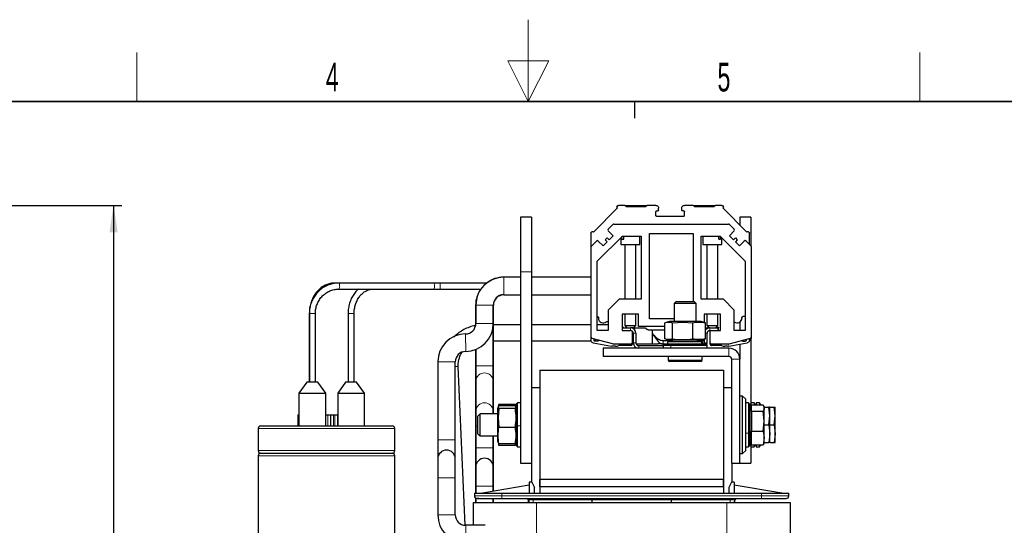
# Model space of a CAD drawing. Header units: millimetres. Extents: x 5 to 418, y 2 to 292.
# Tile 50 of 51: x 155 to 275, y 231 to 292. Entities that reach past the tile are written whole.
import ezdxf

# ---------------------------------------------------------------- set-up
doc = ezdxf.new("R2010")
doc.units = ezdxf.units.MM
doc.layers.add('SLD-0', color=7, linetype='Continuous')
doc.styles.add('SLDTEXTSTYLE0', font='TXT', dxfattribs={"width": 0.605})
doc.dimstyles.new('SLDDIMSTYLE0', dxfattribs={"dimtxt": 3.5, "dimasz": 3.302, "dimexe": 0, "dimexo": 0.0625, "dimgap": 0.875, "dimtad": 1, "dimlfac": 3, "dimrnd": 1e-09, "dimzin": 12, "dimdsep": 46, "dimtxsty": 'SLDTEXTSTYLE0', "dimsah": 1, "dimcen": 0.09, "dimadec": 0, "dimazin": 3, "dimtfac": 1, "dimtofl": 0, "dimtmove": 0, "dimatfit": 3, "dimfxl": 1, "dimfrac": 2, "dimtolj": 1, "dimtzin": 12, "dimarcsym": 0})

# ---------------------------------------------------------------- blocks, each defined once
blk = doc.blocks.new('_D_1')
at = {"layer": 'SLD-0'}
for p, q in [((119.26, 269.84), (167.43, 269.84)), ((166.43, 269.84), (166.43, 177.61)), ((151.86, 177.61), (167.43, 177.61))]:
    blk.add_line(p, q, dxfattribs=at)
for points in [[(166.43, 269.84), (165.93, 266.54), (166.94, 266.54)], [(166.43, 177.61), (166.94, 180.91), (165.93, 180.91)]]:
    blk.add_solid(points, dxfattribs=at)
at = {"layer": 'SLD-0', "insert": (161.92, 217.71), "char_height": 3.5, "attachment_point": 1, "rotation": 90, "style": 'SLDTEXTSTYLE0'}
blk.add_mtext('276,7', dxfattribs=at)

msp = doc.modelspace()

# ---------------------------------------------------------------- linework, layer by layer
at = {"color": 7, "linetype": 'Continuous', "lineweight": 25}
for p, q in [((227.89, 269.5288), (224.9437, 266.5825)), ((227.8429, 269.7174), (227.9364, 269.8109)), ((227.8429, 269.576), (227.89, 269.5288)), ((228.7576, 269.8402), (228.0071, 269.8402)), ((228.8283, 269.8109), (228.9823, 269.6569)), ((228.899, 269.8402), (231.3657, 269.8402)), ((231.2823, 269.6569), (228.9823, 269.6569)), ((231.2823, 269.6569), (231.4364, 269.8109)), ((232.5573, 269.8402), (231.5071, 269.8402)), ((232.5657, 268.6069), (232.5657, 269.0735)), ((232.6657, 269.1735), (232.7907, 269.1735)), ((232.8907, 269.2735), (232.8907, 269.5069)), ((235.7073, 269.2735), (235.7073, 269.5069)), ((235.9323, 269.1735), (235.8073, 269.1735)), ((236.0323, 268.5902), (236.0323, 269.0735)), ((237.0909, 269.8402), (236.0407, 269.8402)), ((237.1616, 269.8109), (237.3157, 269.6569)), ((237.2323, 269.8402), (239.699, 269.8402)), ((239.6157, 269.6569), (237.3157, 269.6569)), ((239.6157, 269.6569), (239.7697, 269.8109)), ((240.5909, 269.8402), (239.8404, 269.8402)), ((240.6616, 269.8109), (240.7552, 269.7174)), ((240.7552, 269.576), (240.708, 269.5288)), ((243.6543, 266.5825), (240.708, 269.5288)), ((217.399, 268.4069), (216.0657, 268.4069)), ((216.0657, 268.4069), (216.0657, 261.7402)), ((217.399, 268.4069), (217.399, 261.7402)), ((235.949, 268.5069), (232.6657, 268.5069)), ((244.1323, 268.4069), (242.799, 268.4069)), ((242.799, 268.4069), (242.799, 267.4378)), ((244.1323, 268.4069), (244.1323, 264.9312)), ((224.6616, 266.5362), (224.7552, 266.6297)), ((224.9437, 266.5825), (224.8966, 266.6297)), ((226.7592, 266.958), (227.3259, 267.5247)), ((227.3484, 266.1331), (226.7592, 266.7223)), ((227.4437, 267.5735), (241.421, 267.5735)), ((242.1055, 266.7223), (241.5163, 266.1331)), ((241.5388, 267.5247), (242.1055, 266.958)), ((243.6543, 266.5825), (243.7014, 266.6297)), ((243.8429, 266.6297), (243.9364, 266.5362)), ((224.6323, 266.4654), (224.6323, 253.394)), ((224.7312, 264.93), (225.2978, 265.4967)), ((225.4157, 263.0218), (228.4674, 266.0735)), ((225.5335, 265.4967), (226.1228, 264.9074)), ((226.1228, 264.9074), (226.6178, 265.4024)), ((226.3821, 265.6381), (226.6178, 265.8738)), ((226.6178, 265.4024), (226.3821, 265.6381)), ((226.6178, 265.8738), (226.8535, 265.6381)), ((226.8535, 265.6381), (227.3484, 266.1331)), ((228.2657, 265.8718), (228.2657, 265.0735)), ((228.4247, 265.7402), (228.4247, 266.0308)), ((228.4247, 265.7402), (228.6321, 265.7402)), ((228.4674, 266.0735), (230.7657, 266.0735)), ((228.6321, 265.7402), (228.6321, 266.0735)), ((230.599, 265.0735), (230.599, 266.0735)), ((230.7657, 266.0735), (230.7657, 258.4069)), ((231.7657, 266.4069), (237.099, 266.4069)), ((231.7657, 256.0069), (231.7657, 266.4069)), ((237.099, 266.4069), (237.099, 258.0735)), ((238.099, 266.0735), (240.3973, 266.0735)), ((238.099, 258.4069), (238.099, 266.0735)), ((238.2657, 266.0735), (238.2657, 265.0735)), ((240.2326, 265.7402), (240.2326, 266.0735)), ((240.2326, 265.7402), (240.44, 265.7402)), ((240.3973, 266.0735), (243.449, 263.0218)), ((240.44, 265.7402), (240.44, 266.0308)), ((240.599, 265.0735), (240.599, 265.8718)), ((241.5163, 266.1331), (242.0112, 265.6381)), ((242.0112, 265.6381), (242.2469, 265.8738)), ((242.2469, 265.8738), (242.4826, 265.6381)), ((242.4826, 265.6381), (242.2469, 265.4024)), ((242.2469, 265.4024), (242.7419, 264.9074)), ((242.7419, 264.9074), (243.3312, 265.4967)), ((243.5669, 265.4967), (244.1335, 264.93)), ((243.9657, 265.0979), (243.9657, 266.4654)), ((224.6823, 253.7716), (224.6823, 264.8122)), ((228.2657, 265.0735), (230.599, 265.0735)), ((228.7657, 265.0735), (228.7657, 258.4069)), ((230.099, 258.4069), (230.099, 265.0735)), ((238.2657, 265.0735), (240.599, 265.0735)), ((238.7657, 265.0735), (238.7657, 258.4069)), ((240.099, 258.4069), (240.099, 265.0735)), ((244.1823, 264.8122), (244.1823, 253.7716)), ((225.4157, 254.5735), (225.4157, 263.0218)), ((243.449, 263.0218), (243.449, 254.5735)), ((216.0657, 261.7402), (216.0657, 238.4069)), ((217.399, 261.7402), (217.399, 238.4069)), ((216.0657, 261.0902), (213.999, 261.0902)), ((216.0657, 261.0735), (213.999, 261.0735)), ((224.6323, 261.0902), (217.399, 261.0902)), ((224.6323, 261.0735), (217.399, 261.0735)), ((193.9093, 260.3735), (193.415, 260.3735)), ((205.4701, 260.3735), (193.9093, 260.3735)), ((193.9093, 259.6402), (205.4701, 259.6402)), ((206.2657, 260.3735), (205.4701, 260.3735)), ((205.4701, 259.6402), (206.2657, 259.6402)), ((211.9326, 260.3735), (206.2657, 260.3735)), ((206.2657, 259.6402), (211.2255, 259.6402)), ((213.999, 258.9402), (216.0657, 258.9402)), ((213.999, 258.9235), (216.0657, 258.9235)), ((217.399, 258.9402), (224.6323, 258.9402)), ((217.399, 258.9235), (224.6323, 258.9235)), ((228.0823, 258.4069), (226.749, 257.0735)), ((230.7657, 258.4069), (228.0823, 258.4069)), ((240.7823, 258.4069), (238.099, 258.4069)), ((242.1157, 257.0735), (240.7823, 258.4069)), ((210.5823, 257.6735), (210.5823, 255.2187)), ((210.599, 257.6735), (210.599, 255.4235)), ((212.7323, 255.4235), (212.7323, 257.6735)), ((212.749, 244.4069), (212.749, 257.6735)), ((226.749, 257.0735), (226.749, 254.5735)), ((234.999, 258.0735), (234.799, 257.8735)), ((234.799, 257.8735), (234.799, 255.6735)), ((237.4657, 257.8735), (234.799, 257.8735)), ((237.2657, 258.0735), (234.999, 258.0735)), ((237.4657, 257.8735), (237.2657, 258.0735)), ((237.4657, 255.6735), (237.4657, 257.8735)), ((242.1157, 254.5735), (242.1157, 257.0735)), ((190.299, 256.6735), (190.299, 248.2735)), ((190.3057, 256.6735), (190.3057, 248.2735)), ((191.039, 248.2735), (191.039, 256.6735)), ((195.0323, 256.6735), (195.0323, 248.2735)), ((195.7657, 248.2735), (195.7657, 256.6735)), ((225.549, 256.1735), (225.549, 256.0902)), ((230.4323, 256.5735), (228.4323, 256.5735)), ((228.4323, 256.5735), (228.4323, 254.5735)), ((228.7657, 256.5735), (228.7657, 255.1735)), ((230.099, 255.1735), (230.099, 256.5735)), ((230.4323, 255.0735), (230.4323, 256.5735)), ((234.799, 256.0069), (231.7657, 256.0069)), ((240.4323, 256.5735), (238.4323, 256.5735)), ((238.4323, 256.5735), (238.4323, 255.5753)), ((238.7657, 256.5735), (238.7657, 255.1735)), ((240.099, 255.1735), (240.099, 256.5735)), ((240.4323, 254.5735), (240.4323, 256.5735)), ((243.049, 256.1735), (243.049, 256.0902)), ((243.449, 256.2735), (243.149, 256.2735)), ((212.7323, 250.2569), (212.7323, 255.4235)), ((216.0657, 255.2739), (212.749, 255.2739)), ((224.6323, 255.2739), (217.399, 255.2739)), ((226.749, 255.2739), (225.4157, 255.2739)), ((226.749, 254.5735), (225.4157, 254.5735)), ((226.5796, 255.6735), (226.749, 255.6735)), ((228.4323, 254.5735), (228.4657, 254.5735)), ((228.4657, 254.9069), (229.4657, 254.9069)), ((228.4657, 254.9069), (228.4657, 254.5735)), ((228.4657, 254.5735), (229.4657, 254.5735)), ((228.549, 254.9935), (228.699, 254.9069)), ((228.7657, 255.1735), (229.0323, 254.9069)), ((228.7657, 255.1735), (230.099, 255.1735)), ((229.8323, 254.9069), (229.4657, 254.9069)), ((229.8323, 254.9069), (230.099, 255.1735)), ((229.8323, 254.9069), (231.2479, 254.9069)), ((229.8657, 254.7735), (229.999, 254.9069)), ((233.6588, 255.0735), (230.4323, 255.0735)), ((231.6323, 254.6735), (233.6588, 254.6735)), ((232.1323, 254.198), (232.1323, 254.6735)), ((233.6588, 253.5592), (233.6588, 255.5212)), ((234.199, 255.6735), (233.801, 255.5669)), ((235.8424, 255.6735), (234.199, 255.6735)), ((234.5706, 255.5212), (235.8074, 255.611)), ((234.5706, 253.5592), (234.5706, 255.5212)), ((235.8074, 255.611), (237.0442, 255.5212)), ((238.0657, 255.6735), (235.8424, 255.6735)), ((237.0442, 253.5592), (237.0442, 255.5212)), ((238.4637, 255.5669), (238.0657, 255.6735)), ((238.6059, 255.5212), (238.4592, 255.5501)), ((238.6059, 253.5592), (238.6059, 255.5212)), ((238.6059, 254.9069), (239.0323, 254.9069)), ((238.7657, 255.1735), (239.0323, 254.9069)), ((238.7657, 255.1735), (240.099, 255.1735)), ((238.8657, 254.9069), (238.9055, 254.8671)), ((239.1323, 254.9069), (239.0323, 254.9069)), ((239.1323, 254.9069), (240.1323, 254.9069)), ((239.1323, 254.5735), (240.1323, 254.5735)), ((239.1823, 253.0735), (239.1823, 254.5735)), ((239.8323, 254.9069), (240.099, 255.1735)), ((240.049, 254.9935), (239.899, 254.9069)), ((240.1323, 254.5735), (240.1323, 254.9069)), ((240.1323, 254.5735), (240.4323, 254.5735)), ((240.199, 254.5735), (240.199, 254.9069)), ((243.449, 254.5735), (242.1157, 254.5735)), ((242.799, 255.6115), (242.799, 254.5735)), ((212.749, 253.3405), (216.0657, 253.3405)), ((217.399, 253.3405), (224.6418, 253.3405)), ((227.4112, 252.9125), (224.8059, 253.6106)), ((225.0323, 253.3735), (225.0323, 253.5499)), ((225.0389, 253.3405), (225.1919, 253.3405)), ((225.4419, 253.2735), (225.0593, 253.3761)), ((225.5497, 253.4113), (225.5518, 253.3832)), ((229.6823, 254.4935), (229.6823, 253.0735)), ((229.799, 254.2402), (229.799, 253.0735)), ((230.1323, 254.2402), (230.1323, 253.0735)), ((232.1402, 254.2086), (232.1518, 254.1931)), ((233.098, 253.394), (233.3187, 253.3579)), ((233.4272, 253.3402), (233.3181, 253.3552)), ((233.4272, 253.3402), (233.3334, 253.3402)), ((234.4768, 253.3402), (233.4272, 253.3402)), ((233.801, 253.5135), (234.199, 253.4069)), ((233.9657, 253.4694), (233.9657, 253.3402)), ((234.7323, 253.4069), (233.9657, 253.2069)), ((236.837, 253.4069), (234.199, 253.4069)), ((238.0657, 253.4069), (236.837, 253.4069)), ((238.299, 253.2069), (237.5323, 253.4069)), ((238.4657, 253.3402), (237.7879, 253.3402)), ((238.0657, 253.4069), (238.4637, 253.5135)), ((238.299, 253.3402), (238.299, 253.4694)), ((238.4592, 253.5303), (238.6059, 253.5592)), ((238.4657, 253.0735), (238.4657, 253.5316)), ((238.799, 253.0735), (238.799, 254.2402)), ((244.0588, 253.6106), (241.4535, 252.9125)), ((243.5657, 253.3735), (243.5657, 253.4785)), ((243.9657, 253.394), (243.9657, 253.5857)), ((244.0588, 253.444), (243.9657, 253.419)), ((244.1323, 253.4859), (244.1323, 245.7402)), ((244.1823, 253.7716), (244.1823, 253.6049)), ((210.5823, 252.2616), (210.5823, 240.2569)), ((210.599, 252.2683), (210.599, 250.2569)), ((224.9078, 253.0658), (227.1323, 252.6735)), ((225.4521, 253.2735), (225.1323, 253.2735)), ((226.1323, 252.4069), (226.1323, 251.4069)), ((241.4657, 252.4069), (226.1323, 252.4069)), ((227.6321, 252.6735), (227.1323, 252.6735)), ((229.5157, 252.9069), (227.4543, 252.9069)), ((229.5157, 252.7402), (228.0484, 252.7402)), ((229.6823, 253.0735), (229.6823, 252.9069)), ((229.6823, 252.9402), (229.8125, 252.9402)), ((230.1602, 252.9402), (232.139, 252.9402)), ((230.4657, 252.7402), (233.4657, 252.7402)), ((232.139, 252.9402), (232.799, 252.9402)), ((233.2573, 252.9569), (233.3405, 252.9569)), ((233.4272, 252.9402), (233.599, 252.9402)), ((233.599, 252.9402), (233.4657, 252.8069)), ((233.4657, 252.8069), (233.4657, 252.4069)), ((233.4657, 252.8069), (234.3612, 252.8069)), ((233.599, 252.9402), (234.4497, 252.9402)), ((233.9657, 253.2069), (233.9657, 252.9402)), ((238.1374, 253.2069), (233.9657, 253.2069)), ((234.3612, 252.8069), (238.799, 252.8069)), ((234.4497, 252.9402), (238.6657, 252.9402)), ((238.299, 253.2069), (238.1374, 253.2069)), ((238.299, 252.9402), (238.299, 253.2069)), ((238.799, 252.8069), (238.6657, 252.9402)), ((238.799, 252.4069), (238.799, 252.8069)), ((239.1823, 252.9069), (239.1823, 253.0735)), ((241.4104, 252.9069), (239.349, 252.9069)), ((240.5496, 252.7402), (239.349, 252.7402)), ((241.4657, 252.6735), (240.966, 252.6735)), ((241.4657, 252.6735), (243.6902, 253.0658)), ((242.799, 252.9086), (242.799, 251.0735)), ((243.1461, 253.2735), (243.4657, 253.2735)), ((241.4657, 251.4069), (226.1323, 251.4069)), ((234.049, 251.4069), (234.049, 250.9802)), ((238.2157, 250.9802), (238.2157, 251.4069)), ((241.799, 238.4069), (241.799, 251.0735)), ((242.799, 238.4069), (242.799, 251.0735)), ((205.9657, 250.7569), (205.9657, 241.2569)), ((208.099, 241.2569), (208.099, 250.7569)), ((209.2884, 230.8259), (208.4481, 250.1769)), ((210.599, 250.2569), (210.599, 248.4059)), ((212.7323, 248.4059), (212.7323, 250.2569)), ((218.399, 249.7402), (218.399, 236.4069)), ((218.399, 249.7402), (240.799, 249.7402)), ((238.049, 250.8135), (234.2157, 250.8135)), ((240.799, 249.7402), (240.799, 236.4069)), ((190.0043, 248.2735), (189.0377, 246.9402)), ((191.3377, 248.2735), (190.0043, 248.2735)), ((192.3043, 246.9402), (191.3377, 248.2735)), ((194.7288, 248.2735), (193.7621, 246.9402)), ((196.0621, 248.2735), (194.7288, 248.2735)), ((197.0288, 246.9402), (196.0621, 248.2735)), ((210.599, 248.4059), (210.599, 244.7569)), ((212.7323, 244.7569), (212.7323, 248.4059)), ((218.399, 247.6069), (217.399, 247.6069)), ((217.399, 247.6069), (217.399, 236.0902)), ((218.399, 247.6069), (218.399, 234.7569)), ((241.799, 247.6069), (240.799, 247.6069)), ((240.799, 247.6069), (240.799, 234.7569)), ((189.0377, 246.9402), (189.0377, 242.9402)), ((189.0377, 246.9402), (190.671, 246.9402)), ((190.671, 246.9402), (192.3043, 246.9402)), ((192.3043, 242.9402), (192.3043, 246.9402)), ((193.7621, 246.9402), (193.7621, 242.9402)), ((193.7621, 246.9402), (195.3955, 246.9402)), ((195.3955, 246.9402), (197.0288, 246.9402)), ((197.0288, 242.9402), (197.0288, 246.9402)), ((243.1323, 246.5735), (242.799, 246.5735)), ((243.4657, 246.2402), (243.1323, 246.5735)), ((243.1323, 239.5735), (243.1323, 246.5735)), ((243.4657, 246.2402), (243.4657, 239.9069)), ((213.3335, 245.2601), (213.2657, 245.0069)), ((213.2657, 245.0069), (213.2657, 243.8289)), ((213.418, 245.0715), (213.3282, 243.92)), ((213.4189, 245.5786), (213.3521, 245.3293)), ((213.3781, 245.3088), (213.418, 245.5746)), ((215.38, 245.5746), (213.418, 245.5746)), ((215.38, 245.3765), (213.418, 245.3765)), ((215.38, 245.0715), (213.418, 245.0715)), ((215.38, 245.5746), (215.4199, 245.3088)), ((215.446, 245.3293), (215.3829, 245.5648)), ((215.5323, 245.0069), (215.4645, 245.2601)), ((215.6657, 245.7402), (215.5323, 245.6069)), ((215.5323, 242.9421), (215.5323, 245.6069)), ((216.0657, 245.7402), (215.6657, 245.7402)), ((215.6657, 242.9352), (215.6657, 245.7402)), ((243.8657, 245.7402), (243.4657, 245.7402)), ((243.999, 245.6069), (243.8657, 245.7402)), ((243.8657, 245.7402), (243.8657, 242.0521)), ((243.999, 245.6069), (243.999, 242.1031)), ((244.1323, 245.4069), (243.999, 245.4069)), ((244.199, 245.1273), (243.999, 245.0119)), ((244.5323, 245.7402), (244.1323, 245.7402)), ((244.1323, 245.7402), (244.1323, 245.0888)), ((244.199, 245.5174), (245.6437, 245.5174)), ((244.199, 244.7593), (244.199, 245.5174)), ((244.6657, 245.6069), (244.5323, 245.7402)), ((244.5323, 245.7402), (244.5323, 245.5174)), ((244.6657, 245.6069), (244.6657, 245.5174)), ((245.199, 245.7402), (244.799, 245.7402)), ((244.799, 245.7402), (244.799, 245.5174)), ((245.3323, 245.6069), (245.199, 245.7402)), ((245.199, 245.7402), (245.199, 245.5174)), ((245.3323, 245.6069), (245.3323, 245.5174)), ((245.7657, 245.2402), (245.7268, 245.3471)), ((245.7657, 245.1383), (245.7657, 245.2402)), ((245.7657, 245.2402), (246.3104, 245.2402)), ((245.7657, 243.5374), (245.7657, 245.1383)), ((246.4323, 244.1569), (246.3104, 245.2402)), ((246.4323, 244.1569), (246.4323, 245.2402)), ((246.4907, 245.2402), (246.977, 245.2402)), ((247.099, 244.1569), (246.977, 245.2402)), ((247.099, 244.1569), (247.099, 245.2402)), ((188.899, 244.2735), (188.899, 242.9402)), ((188.899, 244.2735), (189.0377, 244.2735)), ((192.3043, 244.2735), (192.5657, 244.2735)), ((192.5657, 244.2735), (192.899, 244.2735)), ((192.899, 244.2735), (192.899, 242.9402)), ((192.899, 244.2735), (193.2323, 244.2735)), ((193.2323, 244.2735), (193.399, 244.2735)), ((193.399, 244.2735), (193.7323, 244.2735)), ((193.7323, 244.2735), (193.7323, 242.9402)), ((210.599, 244.7569), (210.599, 242.9059)), ((211.1213, 244.4069), (210.8657, 244.1512)), ((210.8657, 242.747), (210.8657, 244.1512)), ((213.2657, 244.4069), (211.1213, 244.4069)), ((211.1213, 242.6695), (211.1213, 244.4069)), ((212.7323, 244.4069), (212.7323, 244.7569)), ((213.2657, 243.8289), (213.2657, 241.1402)), ((213.3282, 243.92), (213.418, 242.7685)), ((244.199, 244.7593), (244.199, 242.3155)), ((244.199, 244.7593), (245.6437, 244.7593)), ((245.7657, 243.5374), (245.6437, 244.7593)), ((246.3104, 243.0735), (246.4323, 244.1569)), ((246.4323, 241.9902), (246.4323, 244.1569)), ((246.977, 243.0735), (247.099, 244.1569)), ((247.099, 241.9902), (247.099, 244.1569)), ((184.0657, 242.6069), (184.0657, 239.9402)), ((184.399, 242.9402), (192.399, 242.9402)), ((192.399, 242.9402), (200.399, 242.9402)), ((200.7323, 239.9402), (200.7323, 242.6069)), ((210.599, 242.9059), (210.599, 240.2569)), ((210.8657, 241.9959), (210.8657, 242.747)), ((211.1213, 241.7402), (211.1213, 242.6695)), ((215.38, 242.7685), (213.418, 242.7685)), ((215.5323, 240.5402), (215.5323, 242.9421)), ((215.6657, 240.4069), (215.6657, 242.9352)), ((245.6437, 242.3155), (245.7657, 243.5374)), ((245.7657, 241.4726), (245.7657, 243.5374)), ((245.7657, 243.0735), (246.3104, 243.0735)), ((246.3104, 243.0735), (246.4323, 241.9902)), ((246.4323, 243.0735), (246.977, 243.0735)), ((246.977, 243.0735), (247.099, 241.9902)), ((210.8657, 241.9959), (211.1213, 241.7402)), ((211.1213, 241.7402), (213.2657, 241.7402)), ((212.7323, 240.2569), (212.7323, 241.7402)), ((212.749, 240.2569), (212.749, 241.7402)), ((243.8657, 242.0521), (243.8657, 240.4069)), ((243.999, 242.1031), (243.999, 240.5402)), ((244.199, 242.3155), (245.6437, 242.3155)), ((244.199, 240.6297), (244.199, 242.3155)), ((245.6437, 242.3155), (245.7657, 241.4726)), ((245.7657, 241.4726), (245.6437, 240.6297)), ((245.7657, 240.9069), (245.7657, 241.4726)), ((246.4323, 241.9902), (246.3104, 240.9069)), ((246.4323, 240.9069), (246.4323, 241.9902)), ((247.099, 241.9902), (246.977, 240.9069)), ((247.099, 240.9069), (247.099, 241.9902)), ((205.9657, 241.2569), (205.9657, 238.9235)), ((208.099, 238.9235), (208.099, 241.2569)), ((210.5823, 240.2569), (210.5823, 237.9235)), ((210.599, 240.2569), (210.599, 237.9235)), ((212.7323, 237.9235), (212.7323, 240.2569)), ((212.749, 237.9235), (212.749, 240.2569)), ((213.2657, 241.1402), (213.3335, 240.887)), ((213.3335, 240.887), (213.4189, 240.5684)), ((213.3473, 240.8906), (213.418, 240.7705)), ((213.418, 240.5725), (213.3966, 240.7279)), ((213.4129, 240.6064), (213.418, 240.5725)), ((215.38, 240.7705), (213.418, 240.7705)), ((215.38, 240.5725), (213.418, 240.5725)), ((215.38, 240.7705), (215.4508, 240.8906)), ((215.4014, 240.7279), (215.38, 240.5725)), ((215.3829, 240.5823), (215.4645, 240.887)), ((215.4645, 240.887), (215.5323, 241.1402)), ((215.5323, 240.5402), (215.6657, 240.4069)), ((215.6657, 240.4069), (216.0657, 240.4069)), ((243.4657, 240.4069), (243.8657, 240.4069)), ((243.8657, 240.4069), (243.999, 240.5402)), ((243.999, 241.1352), (244.199, 241.0197)), ((243.999, 240.7402), (244.1323, 240.7402)), ((244.1323, 241.0582), (244.1323, 240.4069)), ((244.1323, 240.4069), (244.5323, 240.4069)), ((244.1323, 240.4069), (244.1323, 238.4069)), ((244.199, 240.6297), (245.6437, 240.6297)), ((244.5323, 240.6297), (244.5323, 240.4069)), ((244.5323, 240.4069), (244.6657, 240.5402)), ((244.6657, 240.6297), (244.6657, 240.5402)), ((244.799, 240.6297), (244.799, 240.4069)), ((244.799, 240.4069), (245.199, 240.4069)), ((245.199, 240.6297), (245.199, 240.4069)), ((245.199, 240.4069), (245.3323, 240.5402)), ((245.3323, 240.6297), (245.3323, 240.5402)), ((245.7268, 240.8), (245.7657, 240.9069)), ((245.7657, 240.9069), (246.3104, 240.9069)), ((246.4907, 240.9069), (246.977, 240.9069)), ((184.0657, 239.2735), (184.0657, 192.9402)), ((184.399, 239.6069), (192.399, 239.6069)), ((192.399, 239.6069), (200.399, 239.6069)), ((200.7323, 192.9402), (200.7323, 239.2735)), ((205.9657, 238.9235), (205.9657, 236.5902)), ((208.099, 236.5902), (208.099, 238.9235)), ((242.799, 239.5735), (243.1323, 239.5735)), ((243.1323, 239.5735), (243.4657, 239.9069)), ((210.5823, 237.9235), (210.5823, 235.5902)), ((210.599, 237.9235), (210.599, 235.5902)), ((212.7323, 235.5902), (212.7323, 237.9235)), ((212.7323, 237.7342), (212.749, 237.9235)), ((212.749, 235.5902), (212.749, 237.9235)), ((216.0657, 238.4069), (217.399, 238.4069)), ((241.799, 238.4069), (242.799, 238.4069)), ((241.799, 238.4069), (241.799, 236.0902)), ((242.799, 238.4069), (244.1323, 238.4069)), ((205.9657, 236.5902), (205.9657, 232.0902)), ((208.099, 232.0902), (208.099, 236.5902)), ((210.5823, 235.5902), (210.5823, 234.7569)), ((210.599, 235.5902), (210.599, 234.7569)), ((217.099, 235.7069), (211.4323, 234.7569)), ((212.7323, 234.9748), (212.7323, 235.5902)), ((212.749, 234.9776), (212.749, 235.5902)), ((217.4323, 236.0902), (217.099, 236.0902)), ((217.099, 236.0902), (217.099, 234.7569)), ((217.4323, 236.0902), (217.7657, 235.4235)), ((217.7657, 234.7569), (217.7657, 235.4235)), ((240.799, 236.4069), (218.399, 236.4069)), ((218.399, 235.5069), (218.399, 236.4069)), ((240.799, 235.5069), (218.399, 235.5069)), ((218.399, 235.5069), (218.399, 234.7569)), ((240.799, 235.5069), (240.799, 236.4069)), ((240.799, 235.5069), (240.799, 234.7569)), ((241.7657, 236.0902), (241.4323, 235.4235)), ((241.4323, 235.4235), (241.4323, 234.7569)), ((242.099, 236.0902), (241.7657, 236.0902)), ((242.099, 236.0902), (242.099, 234.7569)), ((247.9323, 234.7569), (242.099, 235.7069)), ((210.4323, 234.7569), (210.4323, 234.4235)), ((210.4323, 234.7569), (213.7657, 234.7569)), ((210.5823, 234.1451), (210.5823, 233.5902)), ((210.599, 234.1349), (210.599, 233.5902)), ((213.7657, 234.7569), (245.4323, 234.7569)), ((245.4323, 234.7569), (248.7657, 234.7569)), ((248.7657, 234.4235), (248.7657, 234.7569)), ((210.2657, 233.5902), (210.2657, 230.8235)), ((210.2657, 233.5902), (217.999, 233.5902)), ((212.7323, 233.5902), (212.7323, 234.0902)), ((212.749, 233.5902), (212.749, 234.0902)), ((213.7657, 234.0902), (245.4323, 234.0902)), ((216.999, 233.9235), (216.999, 233.5902)), ((217.999, 233.5902), (241.199, 233.5902)), ((224.7657, 233.9235), (224.7657, 233.5902)), ((234.4323, 233.9235), (234.4323, 233.5902)), ((241.199, 233.5902), (248.9323, 233.5902)), ((242.199, 233.5902), (242.199, 233.9235)), ((248.9323, 233.5902), (248.9323, 196.4235)), ((211.7612, 230.8235), (209.3657, 230.8235))]:
    msp.add_line(p, q, dxfattribs=at)
at = {"color": 7, "linetype": 'Continuous', "lineweight": 18}
for p, q in [((228.899, 269.8109), (231.3657, 269.8109)), ((237.2323, 269.8109), (237.3864, 269.6569)), ((237.2323, 269.8109), (239.699, 269.8109)), ((216.0657, 261.7402), (217.399, 261.7402)), ((213.999, 261.0902), (213.999, 261.0735)), ((213.999, 261.0735), (213.999, 260.0069)), ((206.2657, 260.0069), (206.2657, 260.3735)), ((206.2657, 259.6402), (206.2657, 260.0069)), ((213.999, 260.0069), (213.999, 258.9402)), ((213.999, 258.9402), (213.999, 258.9235)), ((210.5823, 257.6735), (210.599, 257.6735)), ((210.599, 257.6735), (211.6657, 257.6735)), ((211.6657, 257.6735), (212.7323, 257.6735)), ((212.7323, 257.6735), (212.749, 257.6735)), ((190.3057, 256.6735), (190.299, 256.6735)), ((190.7599, 256.6735), (190.3057, 256.6735)), ((191.039, 256.6735), (190.7599, 256.6735)), ((195.6092, 256.6735), (195.0323, 256.6735)), ((195.7657, 256.6735), (195.6092, 256.6735)), ((210.599, 255.4235), (211.6657, 255.4235)), ((211.6657, 255.4235), (212.7323, 255.4235)), ((229.4657, 254.5735), (229.4657, 254.9069)), ((235.8424, 255.6735), (235.8074, 255.611)), ((239.1323, 254.9069), (239.1323, 254.5735)), ((209.3323, 254.1568), (209.3323, 253.0901)), ((230.1323, 254.2402), (229.799, 254.2402)), ((232.1518, 254.1931), (232.1514, 254.1516)), ((233.4272, 252.9402), (233.4272, 253.3402)), ((234.511, 253.4069), (234.511, 253.3491)), ((236.837, 253.4069), (237.0442, 253.5592)), ((237.4279, 253.4069), (238.1374, 253.2069)), ((238.799, 254.2402), (238.6059, 254.2402)), ((209.3323, 253.0901), (209.3657, 253.0903)), ((209.3657, 253.0903), (209.3657, 252.0235)), ((229.799, 253.0735), (230.1323, 253.0735)), ((230.4657, 252.7402), (230.4657, 252.4069)), ((234.4497, 252.9402), (234.3612, 252.8069)), ((234.3612, 252.4069), (234.3612, 252.8069)), ((238.1374, 253.2069), (238.1374, 252.9402)), ((238.4657, 253.0735), (238.799, 253.0735)), ((241.4657, 251.4069), (241.4657, 252.4069)), ((234.049, 250.9802), (238.2157, 250.9802)), ((242.799, 251.0735), (241.799, 251.0735)), ((205.9657, 250.7569), (207.0323, 250.7569)), ((207.0323, 250.7569), (208.099, 250.7569)), ((210.599, 250.2569), (212.7323, 250.2569)), ((215.5323, 244.6175), (215.38, 245.0715)), ((192.5657, 244.2735), (192.5657, 242.9402)), ((193.2323, 244.2735), (193.2323, 242.9402)), ((193.399, 244.2735), (193.399, 242.9402)), ((213.2657, 243.8289), (213.3282, 243.92)), ((192.399, 242.6069), (184.0657, 242.6069)), ((200.7323, 242.6069), (192.399, 242.6069)), ((210.599, 242.9059), (210.8657, 242.9059)), ((215.5323, 242.9421), (215.6657, 242.9352)), ((216.0657, 242.9352), (215.6657, 242.9352)), ((243.4657, 242.0521), (243.8657, 242.0521)), ((243.999, 242.1031), (243.8657, 242.0521)), ((205.9657, 241.2569), (207.0323, 241.2569)), ((207.0323, 241.2569), (208.099, 241.2569)), ((210.5823, 240.2569), (210.599, 240.2569)), ((210.599, 240.2569), (212.7323, 240.2569)), ((212.7323, 240.2569), (212.749, 240.2569)), ((184.0657, 239.9402), (192.399, 239.9402)), ((192.399, 239.2735), (184.0657, 239.2735)), ((192.399, 239.9402), (200.7323, 239.9402)), ((200.7323, 239.2735), (192.399, 239.2735)), ((205.9657, 236.5902), (207.0323, 236.5902)), ((207.0323, 236.5902), (208.099, 236.5902)), ((210.5823, 235.5902), (210.599, 235.5902)), ((210.599, 235.5902), (212.7323, 235.5902)), ((212.7323, 235.5902), (212.749, 235.5902)), ((210.4323, 234.4235), (213.7657, 234.4235)), ((213.7657, 234.4235), (213.7657, 234.7569)), ((213.7657, 234.4235), (213.7657, 234.0902)), ((245.4323, 234.4235), (213.7657, 234.4235)), ((245.4323, 234.7569), (245.4323, 234.4235)), ((245.4323, 234.4235), (248.7657, 234.4235)), ((245.4323, 234.4235), (245.4323, 234.0902)), ((217.0725, 233.9235), (216.999, 233.9235)), ((217.0867, 234.0689), (217.0725, 233.9235)), ((217.0867, 234.0689), (217.0867, 233.5902)), ((217.5757, 233.9235), (217.3706, 233.9235)), ((224.7657, 233.9235), (217.5757, 233.9235)), ((217.5757, 233.5902), (217.5757, 233.9235)), ((217.999, 233.5902), (217.999, 196.4235)), ((234.4323, 233.9235), (224.7657, 233.9235)), ((241.6224, 233.9235), (234.4323, 233.9235)), ((241.199, 233.5902), (241.199, 196.4235)), ((241.8274, 233.9235), (241.6224, 233.9235)), ((241.6224, 233.9235), (241.6224, 233.5902)), ((242.1113, 234.0689), (242.1113, 233.5902)), ((242.1256, 233.9235), (242.1113, 234.0689)), ((242.199, 233.9235), (242.1256, 233.9235)), ((205.9657, 232.0902), (207.0323, 232.0902)), ((207.0323, 232.0902), (208.099, 232.0902)), ((209.3657, 229.7569), (209.3657, 230.8235))]:
    msp.add_line(p, q, dxfattribs=at)
at = {"color": 7, "linetype": 'Continuous', "lineweight": 18, "flags": 128}
for points in [[(193.9969, 260.0069), (193.9902, 260.1472), (193.9712, 260.2661), (193.9428, 260.3456), (193.9093, 260.3735), (193.9093, 260.3735)], [(232.139, 254.164), (232.139, 254.1646), (232.139, 254.1653), (232.139, 254.1659), (232.139, 254.1665), (232.139, 254.1672), (232.139, 254.1678), (232.139, 254.1684), (232.139, 254.1691)], [(217.0867, 234.0689), (217.0856, 234.0856), (217.085, 234.0902)], [(217.3706, 233.9235), (217.3692, 233.956), (217.3651, 233.9873), (217.3585, 234.0161), (217.3495, 234.0414), (217.3386, 234.0621), (217.3262, 234.0775), (217.3127, 234.087), (217.2986, 234.0902)], [(241.8994, 234.0902), (241.8854, 234.087), (241.8719, 234.0775), (241.8594, 234.0621), (241.8485, 234.0414), (241.8395, 234.0161), (241.8329, 233.9873), (241.8288, 233.956), (241.8274, 233.9235)], [(242.1113, 234.0689), (242.1124, 234.0856), (242.1131, 234.0902)]]:
    msp.add_lwpolyline(points, dxfattribs=at)
at = {"color": 7, "linetype": 'Continuous', "lineweight": 25, "flags": 128}
for points in [[(238.7592, 252.8467), (238.7862, 252.9435), (238.799, 253.0735)], [(210.5823, 237.9235), (210.5971, 237.7452), (210.599, 237.7342)]]:
    msp.add_lwpolyline(points, dxfattribs=at)
at = {"color": 7, "linetype": 'Continuous', "lineweight": 25}
for centre, radius, start, end in [((226.877, 266.8402), 0.1667, 135, 225), ((227.4437, 267.4069), 0.1667, 90, 135), ((241.421, 267.4069), 0.1667, 45, 90), ((241.9877, 266.8402), 0.1667, 315, 45), ((225.4157, 265.3788), 0.1667, 45, 135), ((243.449, 265.3788), 0.1667, 45, 135), ((224.849, 264.8122), 0.1667, 135, 180), ((244.0157, 264.8122), 0.1667, 0, 45), ((213.999, 257.6735), 3.4, 90, 180), ((213.999, 257.6735), 3.4167, 90, 127.79169), ((213.999, 257.6735), 3.4167, 144.857655, 180), ((213.999, 257.6735), 1.2667, 90, 180), ((213.999, 257.6735), 1.25, 90, 180), ((226.1323, 256.0902), 0.5833, 180, 310.878635), ((242.4657, 256.0902), 0.5833, 233.130102, 0), ((209.3323, 255.4235), 1.2667, 270, 0), ((209.3323, 255.4235), 3.4, 270.580078, 0), ((229.4657, 254.2402), 0.6667, 0, 90), ((229.4657, 254.2402), 0.3333, 0, 90), ((239.1323, 254.2402), 0.6667, 90, 142.153966), ((239.1323, 254.2402), 0.3333, 90, 180), ((209.3657, 250.7569), 3.4, 90.543936, 180), ((224.849, 253.7716), 0.1667, 180, 255), ((244.0157, 253.7716), 0.1667, 285, 0), ((244.0157, 253.6049), 0.1667, 285, 0), ((227.4543, 253.0735), 0.1667, 255, 270), ((227.6321, 254.0069), 1.3333, 270, 304.411509), ((229.5157, 253.0735), 0.1667, 270, 0), ((229.5157, 252.9069), 0.1667, 270, 0), ((230.4657, 253.0735), 0.6667, 180, 270), ((230.4657, 253.0735), 0.3333, 180, 270), ((238.1323, 253.0735), 0.3333, 336.421822, 0), ((239.349, 253.0735), 0.1667, 180, 270), ((239.349, 252.9069), 0.1667, 180, 270), ((240.966, 254.0069), 1.3333, 235.588491, 270), ((241.4104, 253.0735), 0.1667, 270, 285), ((241.4657, 251.0735), 1.3333, 0, 90), ((209.3657, 250.7569), 1.2667, 90, 180), ((234.2157, 250.9802), 0.1667, 180, 270), ((238.049, 250.9802), 0.1667, 270, 0), ((241.4657, 251.0735), 0.3333, 0, 90), ((184.399, 242.6069), 0.3333, 90, 180), ((200.399, 242.6069), 0.3333, 0, 90), ((184.399, 239.9402), 0.3333, 180, 270), ((184.399, 239.2735), 0.3333, 90, 180), ((200.399, 239.9402), 0.3333, 270, 0), ((200.399, 239.2735), 0.3333, 0, 90), ((207.0323, 238.9235), 1.0667, 90, 180), ((207.0323, 238.9235), 1.0667, 0, 90), ((211.6657, 237.9235), 1.0667, 0, 180), ((210.7657, 234.4235), 0.3333, 180, 270), ((248.4323, 234.4235), 0.3333, 270, 0), ((216.8323, 233.9235), 0.1667, 0, 90), ((242.3657, 233.9235), 0.1667, 90, 180), ((209.3657, 232.0902), 3.4, 180, 270), ((209.3657, 232.0902), 1.2667, 180, 270)]:
    msp.add_arc(centre, radius, start, end, dxfattribs=at)
at = {"color": 7, "linetype": 'Continuous', "lineweight": 18}
for centre, radius, start, end in [((193.4117, 260.2373), 0.1362, 52.037122, 88.651199), ((193.5448, 259.9206), 0.4602, 322.456678, 10.797049), ((205.1079, 260.0933), 0.4579, 349.118845, 37.729251), ((205.1079, 259.9204), 0.4579, 322.270749, 10.881155), ((208.2569, 248.2737), 1.9128, 84.263079, 94.734837), ((211.6657, 248.3433), 1.0685, 3.357638, 176.642362), ((211.6657, 244.6943), 1.0685, 3.357638, 176.642362), ((216.9058, 233.9236), 0.1666, 359.99252, 89.992518), ((215.6558, 233.9652), 1.9203, 358.757278, 3.732862), ((243.5422, 233.9652), 1.9203, 176.267138, 181.242722), ((242.2922, 233.9236), 0.1666, 90.007482, 180.00748)]:
    msp.add_arc(centre, radius, start, end, dxfattribs=at)
at = {"color": 7, "linetype": 'Continuous', "lineweight": 25}
for centre, start_param, end_param in [((224.7639, 233.9235), 4.71238898, 6.28318531), ((234.4342, 233.9235), 0, 1.57079633)]:
    msp.add_ellipse(centre, major_axis=(0, 0.1667), ratio=0.01086828, start_param=start_param, end_param=end_param, dxfattribs=at)
for points in [[(227.8429, 269.576), (227.8347, 269.5863), (227.8183, 269.6069), (227.8112, 269.6467), (227.8183, 269.6864), (227.8347, 269.7071), (227.8429, 269.7174)], [(227.9364, 269.8109), (227.9413, 269.8153), (227.9511, 269.824), (227.9686, 269.8331), (227.9875, 269.8391), (228.0006, 269.8398), (228.0071, 269.8402)], [(228.7576, 269.8402), (228.7641, 269.8398), (228.7772, 269.8391), (228.7961, 269.8331), (228.8136, 269.824), (228.8234, 269.8153), (228.8283, 269.8109)], [(231.4364, 269.8109), (231.4413, 269.8153), (231.4511, 269.824), (231.4686, 269.8331), (231.4875, 269.8391), (231.5006, 269.8398), (231.5071, 269.8402)], [(232.5573, 269.8402), (232.601, 269.8352), (232.6884, 269.8252), (232.7986, 269.7481), (232.8756, 269.6379), (232.8857, 269.5505), (232.8907, 269.5069)], [(232.5657, 269.0735), (232.5672, 269.0866), (232.5702, 269.1128), (232.5933, 269.1459), (232.6264, 269.169), (232.6526, 269.172), (232.6657, 269.1735)], [(232.8907, 269.2735), (232.8892, 269.2604), (232.8862, 269.2342), (232.863, 269.2012), (232.83, 269.178), (232.8038, 269.175), (232.7907, 269.1735)], [(235.7073, 269.5069), (235.7124, 269.5505), (235.7224, 269.6379), (235.7995, 269.7481), (235.9096, 269.8252), (235.997, 269.8352), (236.0407, 269.8402)], [(235.8073, 269.1735), (235.7942, 269.175), (235.768, 269.178), (235.735, 269.2012), (235.7119, 269.2342), (235.7089, 269.2604), (235.7073, 269.2735)], [(235.9323, 269.1735), (235.9455, 269.172), (235.9717, 269.169), (236.0047, 269.1459), (236.0278, 269.1128), (236.0308, 269.0866), (236.0323, 269.0735)], [(237.0909, 269.8402), (237.0975, 269.8398), (237.1106, 269.8391), (237.1294, 269.8331), (237.147, 269.824), (237.1567, 269.8153), (237.1616, 269.8109)], [(239.7697, 269.8109), (239.7746, 269.8153), (239.7844, 269.824), (239.802, 269.8331), (239.8208, 269.8391), (239.8339, 269.8398), (239.8404, 269.8402)], [(240.5909, 269.8402), (240.5975, 269.8398), (240.6106, 269.8391), (240.6294, 269.8331), (240.647, 269.824), (240.6567, 269.8153), (240.6616, 269.8109)], [(240.7552, 269.7174), (240.7634, 269.7071), (240.7798, 269.6864), (240.7868, 269.6467), (240.7798, 269.6069), (240.7634, 269.5863), (240.7552, 269.576)], [(232.6657, 268.5069), (232.6526, 268.5084), (232.6264, 268.5114), (232.5933, 268.5345), (232.5702, 268.5676), (232.5672, 268.5938), (232.5657, 268.6069)], [(236.0323, 268.5902), (236.0311, 268.5793), (236.0286, 268.5574), (236.0093, 268.5299), (235.9818, 268.5106), (235.9599, 268.5081), (235.949, 268.5069)], [(224.6323, 266.4654), (224.6327, 266.472), (224.6335, 266.4851), (224.6394, 266.5039), (224.6485, 266.5215), (224.6573, 266.5313), (224.6616, 266.5362)], [(224.7552, 266.6297), (224.7655, 266.6379), (224.7862, 266.6543), (224.8259, 266.6613), (224.8656, 266.6543), (224.8863, 266.6379), (224.8966, 266.6297)], [(243.7014, 266.6297), (243.7118, 266.6379), (243.7324, 266.6543), (243.7722, 266.6613), (243.8119, 266.6543), (243.8325, 266.6379), (243.8429, 266.6297)], [(243.9364, 266.5362), (243.9408, 266.5313), (243.9495, 266.5215), (243.9586, 266.5039), (243.9646, 266.4851), (243.9653, 266.472), (243.9657, 266.4654)], [(225.449, 256.2735), (225.4621, 256.272), (225.4883, 256.269), (225.5214, 256.2459), (225.5445, 256.2128), (225.5475, 256.1866), (225.549, 256.1735)], [(243.049, 256.1735), (243.0505, 256.1866), (243.0535, 256.2128), (243.0766, 256.2459), (243.1097, 256.269), (243.1359, 256.272), (243.149, 256.2735)], [(226.5141, 255.6491), (226.5239, 255.6562), (226.5435, 255.6702), (226.5676, 255.6724), (226.5796, 255.6735)], [(231.2479, 254.9069), (231.257, 254.9061), (231.2752, 254.9047), (231.3004, 254.8933), (231.3221, 254.8762), (231.3318, 254.8608), (231.3366, 254.853)], [(231.6323, 254.6735), (231.602, 254.6759), (231.5414, 254.6807), (231.4575, 254.7188), (231.385, 254.7756), (231.3528, 254.8272), (231.3366, 254.853)], [(240.049, 254.9935), (240.0569, 254.9973), (240.0727, 255.0048), (240.0991, 255.0079), (240.1252, 255.0046), (240.1496, 254.9945), (240.1706, 254.9784), (240.1865, 254.9574), (240.197, 254.933), (240.1984, 254.9156), (240.199, 254.9069)], [(224.9078, 253.0658), (224.8703, 253.0764), (224.7952, 253.0976), (224.7057, 253.1759), (224.6442, 253.2776), (224.6363, 253.3552), (224.6323, 253.394)], [(225.1323, 253.2735), (225.1192, 253.275), (225.093, 253.278), (225.06, 253.3012), (225.0369, 253.3342), (225.0339, 253.3604), (225.0323, 253.3735)], [(225.5518, 253.3832), (225.5521, 253.3763), (225.5526, 253.3623), (225.5478, 253.3418), (225.5393, 253.3227), (225.5268, 253.3058), (225.5112, 253.2918), (225.493, 253.2814), (225.473, 253.2748), (225.4591, 253.2739), (225.4521, 253.2735)], [(232.139, 252.9402), (232.139, 252.958), (232.139, 252.9937), (232.139, 253.2707), (232.139, 253.6709), (232.139, 253.9997), (232.139, 254.164)], [(243.1461, 253.2735), (243.1391, 253.2739), (243.1252, 253.2747), (243.1052, 253.2814), (243.0869, 253.2917), (243.0713, 253.3057), (243.0588, 253.3227), (243.0502, 253.3418), (243.0455, 253.3623), (243.046, 253.3763), (243.0462, 253.3833)], [(243.5657, 253.3735), (243.5642, 253.3604), (243.5612, 253.3342), (243.538, 253.3012), (243.505, 253.278), (243.4788, 253.275), (243.4657, 253.2735)], [(243.9657, 253.394), (243.9617, 253.3552), (243.9539, 253.2776), (243.8924, 253.1759), (243.8029, 253.0976), (243.7278, 253.0764), (243.6902, 253.0658)]]:
    msp.add_open_spline(points, degree=3, dxfattribs=at)
at = {"color": 7, "linetype": 'Continuous', "lineweight": 18}
for points in [[(228.899, 269.8402), (228.899, 269.8398), (228.899, 269.8391), (228.899, 269.8331), (228.899, 269.824), (228.899, 269.8153), (228.899, 269.8109)], [(231.3657, 269.8402), (231.3657, 269.8398), (231.3657, 269.8391), (231.3657, 269.8331), (231.3657, 269.824), (231.3657, 269.8153), (231.3657, 269.8109)], [(237.2323, 269.8402), (237.2323, 269.8398), (237.2323, 269.8391), (237.2323, 269.8331), (237.2323, 269.824), (237.2323, 269.8153), (237.2323, 269.8109)], [(239.699, 269.8402), (239.699, 269.8398), (239.699, 269.8391), (239.699, 269.8331), (239.699, 269.824), (239.699, 269.8153), (239.699, 269.8109)]]:
    msp.add_open_spline(points, degree=3, dxfattribs=at)
at = {"color": 7, "linetype": 'Continuous', "lineweight": 25}
for points, knots in [([(231.3657, 269.8402), (231.3872, 269.8402), (231.4173, 269.8402), (231.4521, 269.8402), (231.4719, 269.8402), (231.4881, 269.8402), (231.5037, 269.8402), (231.5057, 269.8402), (231.5071, 269.8402)], [0, 0, 0, 0, 0.28232556, 0.3956386, 0.51777025, 0.63110711, 0.74043539, 1, 1, 1, 1]), ([(239.699, 269.8402), (239.7205, 269.8402), (239.7507, 269.8402), (239.7855, 269.8402), (239.8053, 269.8402), (239.8214, 269.8402), (239.837, 269.8402), (239.839, 269.8402), (239.8404, 269.8402)], [0, 0, 0, 0, 0.28232556, 0.3956386, 0.51777025, 0.63110711, 0.74043539, 1, 1, 1, 1]), ([(193.415, 260.3735), (193.3158, 260.3702), (193.0414, 260.3609), (192.597, 260.2615), (192.1019, 260.0496), (191.6444, 259.7411), (191.2369, 259.3463), (190.8906, 258.8749), (190.6152, 258.3402), (190.4206, 257.7572), (190.3153, 257.1943), (190.3039, 256.8296), (190.299, 256.6735)], [0, 0, 0, 0, 0.05996363, 0.16602065, 0.27218202, 0.37871062, 0.48580089, 0.59346539, 0.70159662, 0.81005289, 0.91871783, 1, 1, 1, 1]), ([(193.9093, 260.3735), (193.7972, 260.3703), (193.4825, 260.3612), (192.9708, 260.2632), (192.3967, 260.0515), (191.8656, 259.7423), (191.3925, 259.3462), (190.991, 258.8741), (190.672, 258.3392), (190.4467, 257.7569), (190.3246, 257.1944), (190.3114, 256.8298), (190.3057, 256.6735)], [0, 0, 0, 0, 0.05942711, 0.16669062, 0.27403532, 0.38140239, 0.48881708, 0.59629706, 0.70385087, 0.81147826, 0.9191717, 1, 1, 1, 1]), ([(191.039, 256.6735), (191.0415, 256.7659), (191.0492, 257.0441), (191.1366, 257.5029), (191.3346, 258.0244), (191.6249, 258.4984), (191.9954, 258.9077), (192.4336, 259.2388), (192.924, 259.4774), (193.4232, 259.6167), (193.7563, 259.6328), (193.9093, 259.6402)], [0, 0, 0, 0, 0.059439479, 0.178933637, 0.298551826, 0.418202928, 0.537929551, 0.657770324, 0.777752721, 0.897884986, 1, 1, 1, 1]), ([(196.2895, 259.6402), (196.182, 259.542), (195.9356, 259.3169), (195.6216, 258.8733), (195.3464, 258.3406), (195.1533, 257.757), (195.0485, 257.1943), (195.0372, 256.8296), (195.0323, 256.6735)], [0, 0, 0, 0, 0.139320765, 0.319518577, 0.50051987, 0.682071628, 0.863970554, 1, 1, 1, 1]), ([(195.7657, 256.6735), (195.7679, 256.7677), (195.7743, 257.0468), (195.8472, 257.5054), (196.0103, 258.0237), (196.2479, 258.4937), (196.5492, 258.8991), (196.9033, 259.2272), (197.2977, 259.4659), (197.7116, 259.6135), (197.9932, 259.6315), (198.1304, 259.6402)], [0, 0, 0, 0, 0.059859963, 0.177518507, 0.295195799, 0.412790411, 0.530403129, 0.648260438, 0.766749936, 0.886374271, 1, 1, 1, 1]), ([(210.599, 255.1831), (210.5133, 255.1709), (210.1888, 255.1248), (209.6466, 254.9385), (208.9935, 254.6273), (208.4111, 254.2406), (208.0848, 253.9247), (207.9319, 253.7766)], [0, 0, 0, 0, 0.08460515, 0.32043275, 0.55625998, 0.79208592, 1, 1, 1, 1]), ([(228.4323, 254.9807), (228.4377, 254.9852), (228.4497, 254.9954), (228.4729, 255.0045), (228.499, 255.008), (228.5254, 255.0048), (228.5411, 254.9973), (228.549, 254.9935)], [0, 0, 0, 0, 0.1674884, 0.3756163, 0.5837442, 0.7918721, 1, 1, 1, 1]), ([(233.6588, 255.5212), (233.8108, 255.5661), (234.1147, 255.6559), (234.4187, 255.5661), (234.5706, 255.5212)], [0, 0, 0, 0, 0.4999949, 1, 1, 1, 1]), ([(237.0442, 255.5212), (237.3045, 255.5661), (237.8251, 255.6559), (238.3456, 255.5661), (238.6059, 255.5212)], [0, 0, 0, 0, 0.4999949, 1, 1, 1, 1]), ([(232.139, 254.1691), (232.1371, 254.1736), (232.1332, 254.1828), (232.1327, 254.1929), (232.1323, 254.198)], [0, 0, 0, 0, 0.48715482, 1, 1, 1, 1]), ([(232.1514, 254.1516), (232.1476, 254.1559), (232.1429, 254.1614), (232.1397, 254.1678), (232.139, 254.1691)], [0, 0, 0, 0, 0.79477313, 1, 1, 1, 1]), ([(232.1514, 254.1516), (232.2653, 254.0098), (232.5, 253.7178), (232.7496, 253.3247), (233.0413, 253.0114), (233.3021, 252.9633), (233.4272, 252.9402)], [0, 0, 0, 0, 0.28235539, 0.58184843, 0.79941922, 1, 1, 1, 1]), ([(233.2025, 253.3712), (233.1759, 253.3743), (233.0373, 253.3903), (232.8661, 253.4968), (232.6433, 253.6658), (232.4332, 253.8955), (232.2423, 254.0974), (232.1518, 254.1931)], [0, 0, 0, 0, 0.051472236, 0.26788176, 0.498999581, 0.762455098, 1, 1, 1, 1]), ([(234.5706, 253.5592), (234.4187, 253.5143), (234.1147, 253.4245), (233.8108, 253.5143), (233.6588, 253.5592)], [0, 0, 0, 0, 0.4999949, 1, 1, 1, 1]), ([(234.5706, 253.5592), (234.9836, 253.5142), (235.8082, 253.4245), (236.6327, 253.5143), (237.0442, 253.5592)], [0, 0, 0, 0, 0.50087292, 1, 1, 1, 1]), ([(238.6059, 253.5592), (238.3456, 253.5143), (237.8251, 253.4245), (237.3045, 253.5143), (237.0442, 253.5592)], [0, 0, 0, 0, 0.4999949, 1, 1, 1, 1]), ([(233.3328, 252.9402), (233.1905, 252.9402), (232.8697, 252.9402), (232.8243, 252.9402), (232.799, 252.9402)], [0, 0, 0, 0, 0.44387399, 1, 1, 1, 1]), ([(233.2839, 252.9402), (233.2901, 252.9408), (233.3019, 252.9418), (233.3132, 252.9468), (233.3185, 252.9491)], [0, 0, 0, 0, 0.52488933, 1, 1, 1, 1]), ([(208.4481, 250.1769), (208.4466, 250.2629), (208.4416, 250.5371), (208.5091, 250.9972), (208.6707, 251.5108), (208.8502, 251.8073), (208.9319, 251.9423)], [0, 0, 0, 0, 0.13871695, 0.44225815, 0.74614587, 1, 1, 1, 1]), ([(213.418, 245.0715), (213.3731, 245.1224), (213.2833, 245.224), (213.3731, 245.3257), (213.418, 245.3765)], [0, 0, 0, 0, 0.4999949, 1, 1, 1, 1]), ([(215.38, 245.3765), (215.4249, 245.3257), (215.5147, 245.224), (215.4249, 245.1224), (215.38, 245.0715)], [0, 0, 0, 0, 0.4999949, 1, 1, 1, 1]), ([(215.38, 245.0715), (215.425, 244.687), (215.5147, 243.9193), (215.4249, 243.1517), (215.38, 242.7685)], [0, 0, 0, 0, 0.50087292, 1, 1, 1, 1]), ([(245.6437, 245.5174), (245.646, 245.5134), (245.7207, 245.3885), (245.7436, 245.2614), (245.7657, 245.1383)], [0, 0, 0, 0, 0.03148504, 1, 1, 1, 1]), ([(245.7657, 245.1383), (245.752, 245.0424), (245.7339, 244.9152), (245.6615, 244.79), (245.6437, 244.7593)], [0, 0, 0, 0, 0.754676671, 1, 1, 1, 1]), ([(246.4323, 245.2402), (246.4187, 245.2402), (246.4006, 245.2402), (246.3281, 245.2402), (246.3104, 245.2402)], [0, 0, 0, 0, 0.75467667, 1, 1, 1, 1]), ([(246.977, 245.2402), (246.9794, 245.2402), (247.0541, 245.2402), (247.0769, 245.2402), (247.099, 245.2402)], [0, 0, 0, 0, 0.03148504, 1, 1, 1, 1]), ([(213.418, 240.7705), (213.3731, 241.1035), (213.2833, 241.7695), (213.3731, 242.4355), (213.418, 242.7685)], [0, 0, 0, 0, 0.4999949, 1, 1, 1, 1]), ([(215.38, 242.7685), (215.4249, 242.4355), (215.5147, 241.7695), (215.4249, 241.1035), (215.38, 240.7705)], [0, 0, 0, 0, 0.4999949, 1, 1, 1, 1]), ([(245.714, 240.8029), (245.7091, 240.7758), (245.6983, 240.7176), (245.6627, 240.6604), (245.6437, 240.6297)], [0, 0, 0, 0, 0.46472491, 1, 1, 1, 1]), ([(246.4323, 240.9069), (246.4187, 240.9069), (246.4006, 240.9069), (246.3281, 240.9069), (246.3104, 240.9069)], [0, 0, 0, 0, 0.75467667, 1, 1, 1, 1]), ([(246.977, 240.9069), (246.9794, 240.9069), (247.0541, 240.9069), (247.0769, 240.9069), (247.099, 240.9069)], [0, 0, 0, 0, 0.031485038, 1, 1, 1, 1]), ([(210.7657, 234.0902), (210.8058, 234.0902), (210.8674, 234.0902), (211.2415, 234.0902), (211.6287, 234.0902), (212.1093, 234.0902), (212.8077, 234.0902), (213.3883, 234.0902), (213.7657, 234.0902)], [0, 0, 0, 0, 0.239456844, 0.36836066, 0.5, 0.63163934, 0.760543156, 1, 1, 1, 1]), ([(210.9758, 234.0902), (210.9708, 234.0902), (210.9304, 234.0902), (210.8726, 234.0902), (210.7879, 234.0902), (210.7744, 234.0902), (210.7657, 234.0902)], [0, 0, 0, 0, 0.03536426, 0.286541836, 0.538049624, 1, 1, 1, 1]), ([(210.9758, 234.0902), (210.9708, 234.0902), (210.9304, 234.0902), (210.8726, 234.0902), (210.7879, 234.0902), (210.7744, 234.0902), (210.7657, 234.0902)], [0, 0, 0, 0, 0.03536426, 0.28654184, 0.53804962, 1, 1, 1, 1]), ([(210.9758, 234.0902), (210.9708, 234.0902), (210.9304, 234.0902), (210.8726, 234.0902), (210.7879, 234.0902), (210.7744, 234.0902), (210.7657, 234.0902)], [0, 0, 0, 0, 0.03536426, 0.28654184, 0.53804962, 1, 1, 1, 1]), ([(210.9758, 234.0902), (210.9708, 234.0902), (210.9304, 234.0902), (210.8726, 234.0902), (210.7879, 234.0902), (210.7744, 234.0902), (210.7657, 234.0902)], [0, 0, 0, 0, 0.03536426, 0.28654184, 0.53804962, 1, 1, 1, 1]), ([(245.4323, 234.0902), (245.8097, 234.0902), (246.3903, 234.0902), (247.0887, 234.0902), (247.5693, 234.0902), (247.9565, 234.0902), (248.3306, 234.0902), (248.3923, 234.0902), (248.4323, 234.0902)], [0, 0, 0, 0, 0.23945684, 0.36836066, 0.5, 0.63163934, 0.76054316, 1, 1, 1, 1])]:
    msp.add_open_spline(points, degree=3, knots=knots, dxfattribs=at)
at = {"color": 7, "linetype": 'Continuous', "lineweight": 18}
for points, knots in [([(217.3706, 233.9235), (217.3499, 233.9252), (217.3063, 233.9288), (217.2512, 233.9539), (217.2046, 233.988), (217.1545, 234.0381), (217.1203, 234.0844), (217.1003, 234.0953), (217.0902, 234.0925), (217.0881, 234.0784), (217.0867, 234.0689)], [0, 0, 0, 0, 0.11909941, 0.25064924, 0.37524442, 0.50019869, 0.74942256, 0.8128519, 0.87514479, 1, 1, 1, 1]), ([(242.1113, 234.0689), (242.1099, 234.0783), (242.1079, 234.0924), (242.0978, 234.0953), (242.0778, 234.0846), (242.0343, 234.0253), (241.9653, 233.9624), (241.8918, 233.9288), (241.8482, 233.9252), (241.8274, 233.9235)], [0, 0, 0, 0, 0.12433122, 0.18651199, 0.24981055, 0.49971185, 0.74892282, 0.88069824, 1, 1, 1, 1])]:
    msp.add_open_spline(points, degree=3, knots=knots, dxfattribs=at)
at = {"layer": 'SLD-0', "color": 7, "linetype": 'Continuous', "lineweight": 18}
for p, q in [((217, 292.5), (217, 282.5)), ((219.5, 287.5), (214.5, 287.5)), ((214.5, 287.5), (217, 282.5)), ((217, 282.5), (219.5, 287.5))]:
    msp.add_line(p, q, dxfattribs=at)
at = {"layer": 'SLD-0', "lineweight": 18}
for p, q in [((169.25, 282.5), (169.25, 288.5)), ((264.75, 282.5), (264.75, 288.5))]:
    msp.add_line(p, q, dxfattribs=at)
at = {"layer": 'SLD-0', "lineweight": 35}
msp.add_line((408, 282.5), (26, 282.5), dxfattribs=at)
at = {"layer": 'SLD-0'}
msp.add_line((230, 280.5), (230, 282.5), dxfattribs=at)
msp.add_line((230, 280.5), (230, 282.5), dxfattribs=at)

# ---------------------------------------------------------------- texts
at = {"layer": 'SLD-0', "char_height": 3.5, "attachment_point": 2, "style": 'SLDTEXTSTYLE0'}
for s, insert in [('4', (193.1027, 287.243)), ('5', (240.8527, 287.243))]:
    msp.add_mtext(s, dxfattribs=dict(at, insert=insert))

# ---------------------------------------------------------------- dimensions: what is measured, and where the dimension line sits
at = {"layer": 'SLD-0'}
dim = msp.add_linear_dim(base=(166.4335, 177.6069), p1=(119.2572, 269.8402), p2=(151.8572, 177.6069), angle=90, dimstyle='SLDDIMSTYLE0', dxfattribs=at)
dim.commit()
dim.dimension.update_dxf_attribs({"geometry": '_D_1', "text_midpoint": (166.4335, 223.7235), "dimtype": 160})

doc.saveas('drawing.dxf')
